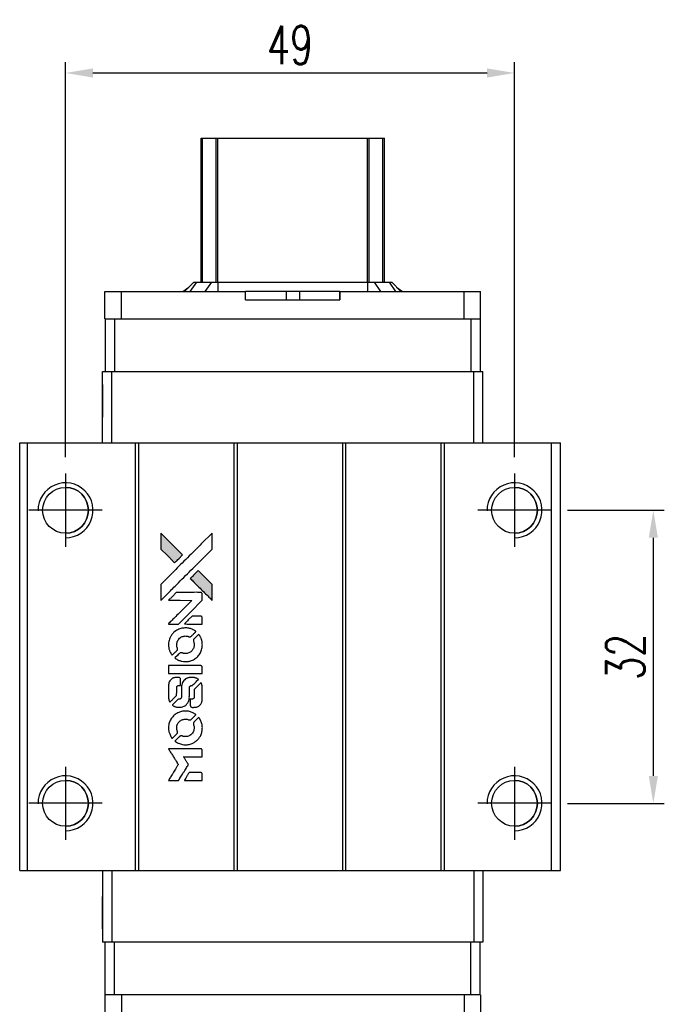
# Model space of a CAD drawing. Header units: millimetres. Extents: x 748 to 1038, y 329 to 569.
# Tile 2 of 3: x 766 to 836, y 461 to 569. Entities that reach past the tile are written whole.
import ezdxf

# ---------------------------------------------------------------- set-up
doc = ezdxf.new("R2010")
doc.units = ezdxf.units.MM
doc.header["$LTSCALE"] = 0.15
doc.layers.get('0').update_dxf_attribs({"linetype": 'CONTINUOUS'})
doc.layers.get('DEFPOINTS').update_dxf_attribs({"linetype": 'CONTINUOUS'})
doc.layers.add('DIM', color=4, linetype='CONTINUOUS')
doc.styles.add('DIM-7', font='SIMPLEX.shx', dxfattribs={"width": 0.7, "bigfont": 'chineset.shx'})
doc.dimstyles.new('CNS', dxfattribs={"dimtxt": 3.5, "dimasz": 2.5, "dimexe": 1, "dimexo": 1.5, "dimgap": 0.09, "dimtad": 0, "dimdsep": 46, "dimtxsty": 'DIM-7', "dimcen": 0.09, "dimclrd": 1, "dimclre": 1, "dimclrt": 4, "dimadec": 0, "dimazin": 0, "dimtfac": 1, "dimtix": 1, "dimtmove": 2, "dimatfit": 3, "dimfxl": 1, "dimtvp": 0.971429, "dimtolj": 1, "dimarcsym": 0})

# ---------------------------------------------------------------- blocks, each defined once
blk = doc.blocks.new('*D63')
at = {"layer": 'DEFPOINTS', "color": 0}
for p in [(819.94, 562.83), (770.94, 519.07), (819.94, 519.07)]:
    blk.add_point(p, dxfattribs=at)
at = {"layer": 'DIM', "color": 7, "lineweight": -2}
for p, q in [((770.94, 520.87), (770.94, 564.03)), ((819.94, 520.87), (819.94, 564.03)), ((773.94, 562.83), (816.94, 562.83))]:
    blk.add_line(p, q, dxfattribs=at)
at = {"layer": 'DIM', "color": 7}
for points in [[(773.94, 563.33), (773.94, 562.33), (770.94, 562.83)], [(816.94, 563.33), (816.94, 562.33), (819.94, 562.83)]]:
    blk.add_solid(points, dxfattribs=at)
at = {"layer": 'DIM', "color": 7, "insert": (795.44, 565.89), "char_height": 4.2, "attachment_point": 5, "style": 'DIM-7'}
blk.add_mtext('\\A1;49', dxfattribs=at)
blk = doc.blocks.new('*D64')
at = {"layer": 'DEFPOINTS', "color": 0}
for p in [(823.94, 515.07), (823.94, 483.07), (835.09, 483.07)]:
    blk.add_point(p, dxfattribs=at)
at = {"layer": 'DIM', "color": 7, "lineweight": -2}
for p, q in [((825.74, 515.07), (836.29, 515.07)), ((835.09, 512.07), (835.09, 486.07)), ((825.74, 483.07), (836.29, 483.07))]:
    blk.add_line(p, q, dxfattribs=at)
at = {"layer": 'DIM', "color": 7}
for points in [[(834.59, 512.07), (835.59, 512.07), (835.09, 515.07)], [(834.59, 486.07), (835.59, 486.07), (835.09, 483.07)]]:
    blk.add_solid(points, dxfattribs=at)
at = {"layer": 'DIM', "color": 7, "insert": (832.03, 499.07), "char_height": 4.2, "attachment_point": 5, "rotation": 90, "style": 'DIM-7'}
blk.add_mtext('\\A1;32', dxfattribs=at)
blk = doc.blocks.new('A$C08a82678')
at = {"linetype": 'Continuous'}
h = blk.add_hatch(color=256, dxfattribs=at)
h.dxf.hatch_style = 1
h.paths.add_polyline_path([(0, 27.01), (0, 26.14), (0, 25.26), (0.76, 24.51, 0.000288), (1.05, 24.22, 0.000479), (1.29, 23.98, 0.000013), (1.52, 23.76, 0.197177), (1.52, 23.76, 0.197497), (1.52, 23.76, 0.00004), (1.65, 23.89, 0.000834), (1.79, 24.03, 0.000506), (1.96, 24.19), (2.39, 24.63), (1.19, 25.82)])
h.paths.add_polyline_path([(4.09, 22.92), (3.65, 22.49, 0.000476), (3.49, 22.32, 0.000789), (3.35, 22.18, 0.000035), (3.22, 22.06, 0.19758), (3.22, 22.05, 0.198396), (3.22, 22.05, 0.000019), (3.39, 21.88, 0.000582), (3.58, 21.69, 0.000351), (3.81, 21.46, 0.000108), (4.77, 20.5, 0.000692), (5.26, 20.02, 0.000077), (5.59, 19.69, 0.197527), (5.6, 19.68, 0.410181), (5.61, 19.69, 0.000493), (5.61, 19.87, 0.002424), (5.61, 20.11, 0.000529), (5.61, 20.54), (5.61, 21.4), (4.85, 22.16)])
for points in [[(0.76, 24.51, 0.000288), (1.05, 24.22, 0.000479), (1.29, 23.98, 0.000013), (1.52, 23.76, 0.197177), (1.52, 23.76, 0.197497), (1.52, 23.76, 0.00004), (1.65, 23.89, 0.000836), (1.79, 24.03, 0.000505), (1.96, 24.19), (2.39, 24.63), (1.19, 25.82), (0, 27.01), (0, 26.14), (0, 25.26)], [(1.05, 20.71, -0.000056), (1.57, 21.23, -0.000021), (2.31, 21.96, -0.000021), (3.11, 22.76, -0.000025), (3.86, 23.51), (5.61, 25.26), (5.61, 26.13), (5.61, 27), (4.43, 25.83, 0.000274), (3.86, 25.27, 0.000123), (3.12, 24.52, 0.000121), (2.33, 23.74, 0.000165), (1.63, 23.03), (0, 21.41), (0, 20.54), (0, 19.66)], [(3.81, 21.46, 0.000108), (4.77, 20.5, 0.000692), (5.26, 20.02, 0.000077), (5.59, 19.69, 0.197527), (5.6, 19.68, 0.410182), (5.61, 19.69, 0.000493), (5.61, 19.87, 0.002424), (5.61, 20.11, 0.000529), (5.61, 20.54), (5.61, 21.4), (4.85, 22.16), (4.09, 22.92), (3.65, 22.49, 0.000476), (3.49, 22.32, 0.000789), (3.35, 22.18, 0.000035), (3.22, 22.06, 0.19758), (3.22, 22.05, 0.198396), (3.22, 22.05, 0.000019), (3.39, 21.88, 0.000582), (3.58, 21.69, 0.000351)], [(1.39, 17.08), (1.95, 17.08), (3.24, 18.38), (4.53, 19.67), (4.53, 20.03, 0.0008), (4.53, 20.26, 0.010795), (4.53, 20.35, 0.030495), (4.52, 20.39, 0.080372), (4.51, 20.43, 0.03816), (4.49, 20.46, 0.041799), (4.47, 20.48, 0.042486), (4.44, 20.5, 0.042078), (4.41, 20.52, 0.099276), (4.36, 20.53, 0.003302), (4.18, 20.53, 0.002586), (3.87, 20.54, 0.000204), (3.03, 20.53), (1.7, 20.53), (1.27, 20.1), (0.84, 19.67), (2.12, 19.67), (3.41, 19.66), (2.14, 18.4, 0.000253), (1.65, 17.91, 0.000412), (1.23, 17.49, 0.000041), (0.86, 17.12, 0.041338), (0.85, 17.11), (0.83, 17.08)], [(3.56, 17.08), (4.53, 17.08), (4.53, 17.45), (4.53, 17.81), (4.5, 17.85, 0.03146), (4.49, 17.87, 0.026444), (4.47, 17.89, 0.026444), (4.45, 17.91, 0.031457), (4.43, 17.92), (4.39, 17.94), (3.91, 17.95), (3.43, 17.95), (3.01, 17.52, 0.000745), (2.84, 17.36, 0.001228), (2.71, 17.22, 0.000087), (2.59, 17.09, 0.195134), (2.58, 17.09, 0.412117), (2.59, 17.09, 0.000048), (2.87, 17.08, 0.00109), (3.19, 17.08, 0.000653)], [(0.86, 14.61, 0.023681), (0.88, 14.46, 0.022402), (0.92, 14.3, 0.021929), (0.97, 14.15, 0.020503), (1.04, 14, 0.013745), (1.09, 13.92, 0.009767), (1.14, 13.82, 0.009658), (1.2, 13.74, 0.027804), (1.24, 13.68), (1.25, 13.66), (1.52, 13.93, 0.002053), (1.65, 14.06, 0.006738), (1.74, 14.15, 0.007826), (1.79, 14.21, 0.063909), (1.82, 14.24, 0.061532), (1.83, 14.29, 0.068674), (1.84, 14.34, 0.052072), (1.83, 14.4, 0.019648), (1.8, 14.48, -0.018366), (1.77, 14.58, -0.0288), (1.75, 14.66, -0.029061), (1.75, 14.75, -0.019155), (1.75, 14.85, -0.053809), (1.78, 15.07, -0.058833), (1.85, 15.26, -0.058566), (1.98, 15.44, -0.052525), (2.14, 15.59, -0.044733), (2.28, 15.67, -0.040573), (2.43, 15.73, -0.041123), (2.59, 15.77, -0.04951), (2.75, 15.77, -0.017369), (2.82, 15.77, -0.024255), (2.88, 15.76, -0.023787), (2.95, 15.74, -0.015798), (3.02, 15.71, 0.010631), (3.06, 15.69, 0.033653), (3.09, 15.68, 0.037806), (3.12, 15.68, 0.016307), (3.16, 15.68, 0.068179), (3.24, 15.69, 0.095747), (3.3, 15.72, 0.033418), (3.39, 15.8, 0.002133), (3.62, 16.03, 0.001452), (3.74, 16.16, 0.012393), (3.8, 16.22, 0.020479), (3.83, 16.26, 0.344362), (3.83, 16.27, 0.074287), (3.8, 16.3, 0.005454), (3.7, 16.36, 0.008391), (3.59, 16.43, 0.017097), (3.51, 16.47, 0.027375), (3.33, 16.55, 0.02835), (3.15, 16.6, 0.027723), (2.97, 16.64, 0.023913), (2.76, 16.65, 0.027047), (2.52, 16.64, 0.031685), (2.3, 16.61, 0.032425), (2.08, 16.55, 0.031013), (1.87, 16.46, 0.037914), (1.63, 16.32, 0.040153), (1.41, 16.14, 0.039834), (1.22, 15.92, 0.036173), (1.06, 15.67, 0.040752), (0.96, 15.43, 0.035885), (0.89, 15.16, 0.035491), (0.85, 14.89, 0.037615)], [(1.61, 13.32, 0.018008), (1.69, 13.27, 0.009842), (1.79, 13.21, 0.009807), (1.9, 13.15, 0.015716), (1.99, 13.11, 0.048467), (2.32, 13.01, 0.045841), (2.67, 12.97, 0.046006), (3.02, 12.99, 0.049638), (3.35, 13.08, 0.064819), (3.77, 13.31, 0.06695), (4.13, 13.63, 0.066691), (4.38, 14.04, 0.063505), (4.52, 14.51, 0.03135), (4.53, 14.63, 0.010439), (4.54, 14.81, 0.010391), (4.53, 14.99, 0.032408), (4.52, 15.1, 0.015696), (4.49, 15.24, 0.018095), (4.46, 15.37, 0.018551), (4.41, 15.5, 0.018352), (4.36, 15.62, 0.015568), (4.32, 15.7, 0.009832), (4.26, 15.79, 0.009795), (4.21, 15.87, 0.023727), (4.16, 15.93), (4.14, 15.96), (3.87, 15.69, 0.001528), (3.72, 15.54, 0.010022), (3.65, 15.47, 0.019586), (3.61, 15.42, 0.061865), (3.58, 15.38, 0.055054), (3.57, 15.32, 0.061607), (3.56, 15.27, 0.048725), (3.57, 15.2, 0.020221), (3.6, 15.11, -0.017722), (3.62, 15.02, -0.02685), (3.64, 14.93, -0.02759), (3.65, 14.85, -0.020233), (3.65, 14.76, -0.04793), (3.62, 14.58, -0.048386), (3.56, 14.41, -0.047866), (3.47, 14.26, -0.044964), (3.35, 14.12, -0.04333), (3.21, 14, -0.050921), (3.05, 13.92, -0.051473), (2.88, 13.87, -0.0459), (2.7, 13.85, -0.019014), (2.62, 13.86, -0.024114), (2.54, 13.87, -0.025081), (2.46, 13.88, -0.023892), (2.39, 13.91, 0.008624), (2.33, 13.93, 0.026486), (2.29, 13.94, 0.035074), (2.25, 13.95, 0.02756), (2.21, 13.95, 0.087163), (2.15, 13.94, 0.073291), (2.09, 13.9, 0.028074), (2.01, 13.83, 0.002594), (1.82, 13.64), (1.54, 13.37)], [(2.69, 11.68), (4.53, 11.68), (4.53, 12.04), (4.53, 12.4), (4.51, 12.44, 0.071429), (4.48, 12.48, 0.054799), (4.44, 12.51, 0.053585), (4.4, 12.53, 0.060698), (4.36, 12.54, 0.033975), (4.28, 12.55, 0.000112), (3.35, 12.55, 0.000726), (2.43, 12.55, 0.001084), (1.63, 12.54), (0.85, 12.54), (0.85, 12.11), (0.85, 11.67)], [(0.86, 8.98, 0.018538), (0.86, 8.93, 0.010695), (0.88, 8.86, 0.01068), (0.89, 8.8, 0.017678), (0.91, 8.74, 0.013849), (0.93, 8.68, 0.011814), (0.96, 8.61, 0.004513), (0.98, 8.56, 0.290035), (0.99, 8.55, 0.196418), (1, 8.55, 0.000124), (1.11, 8.66, 0.001477), (1.23, 8.78, 0.000898), (1.37, 8.92), (1.73, 9.28), (1.74, 9.74, -0.001471), (1.74, 10.09, -0.028714), (1.75, 10.2, -0.097073), (1.77, 10.26, -0.084199), (1.81, 10.31, -0.042698), (1.84, 10.33, -0.053912), (1.88, 10.35, -0.051004), (1.91, 10.36, -0.032967), (1.96, 10.36, 0.00807), (1.98, 10.36, 0.003023), (2.02, 10.36, 0.002994), (2.05, 10.36, 0.003629), (2.09, 10.37), (2.16, 10.37), (2.16, 10.72, 0.001618), (2.16, 10.89, 0.005206), (2.16, 11, 0.00535), (2.16, 11.08, 0.060675), (2.15, 11.11, 0.048484), (2.15, 11.13, 0.02389), (2.13, 11.15, 0.022812), (2.12, 11.17, 0.02462), (2.1, 11.19, 0.061781), (2.06, 11.22, 0.080179), (2.01, 11.24, 0.048561), (1.94, 11.25, 0.010021), (1.82, 11.25, 0.016602), (1.66, 11.25, 0.031409), (1.53, 11.23, 0.036474), (1.41, 11.2, 0.03439), (1.3, 11.15, 0.065928), (1.13, 11.03, 0.069066), (0.99, 10.87, 0.065697), (0.9, 10.67, 0.051559), (0.86, 10.44, 0.020904), (0.85, 10.32, 0.000451), (0.85, 9.71, 0.000419), (0.85, 9.1, 0.022759)], [(1.33, 8.18, 0.023289), (1.42, 8.12, 0.026845), (1.51, 8.08, 0.026047), (1.6, 8.04, 0.019751), (1.71, 8.01, 0.013249), (1.77, 8, 0.025169), (1.82, 7.99, 0.016532), (1.88, 7.99, 0.002937), (2, 7.99, 0.003317), (2.1, 7.99, 0.011808), (2.17, 7.99, 0.01777), (2.22, 8, 0.021476), (2.27, 8, 0.04325), (2.46, 8.06, 0.045753), (2.64, 8.16, 0.04649), (2.8, 8.28, 0.047672), (2.92, 8.43, 0.025315), (2.97, 8.49, 0.015208), (3.01, 8.57, 0.01512), (3.05, 8.65, 0.022488), (3.07, 8.73, 0.027857), (3.1, 8.84, 0.034138), (3.12, 8.95, 0.014286), (3.12, 9.12, 0.00124), (3.13, 9.55, -0.00103), (3.13, 9.82, -0.002552), (3.13, 10.01, -0.001594), (3.13, 10.16, -0.047676), (3.13, 10.2, -0.085307), (3.16, 10.26, -0.097789), (3.21, 10.31, -0.085947), (3.27, 10.34, -0.051339), (3.36, 10.36, 0.014634), (3.38, 10.36, 0.015028), (3.41, 10.37, 0.014927), (3.44, 10.37, 0.059415), (3.45, 10.38, 0.070595), (3.48, 10.4, 0.00028), (3.79, 10.7, 0.000111), (4.11, 11.02, 0.200239), (4.11, 11.03, 0.268906), (4.11, 11.04, 0.001866), (4.03, 11.08, 0.007532), (3.96, 11.12, 0.017818), (3.9, 11.15, 0.013256), (3.84, 11.17, 0.011636), (3.77, 11.2, 0.011528), (3.71, 11.22, 0.012303), (3.64, 11.23, 0.0423), (3.54, 11.25, 0.013657), (3.38, 11.25, 0.013857), (3.22, 11.24, 0.037428), (3.11, 11.23, 0.014927), (3.04, 11.21, 0.0122), (2.96, 11.19, 0.012518), (2.89, 11.16, 0.023062), (2.83, 11.14, 0.065961), (2.62, 11, 0.06055), (2.45, 10.8, 0.059676), (2.33, 10.57, 0.060497), (2.27, 10.32, 0.025683), (2.26, 10.26, 0.001528), (2.26, 10.1, 0.002124), (2.26, 9.89, 0.001173), (2.26, 9.64, -0.000809), (2.26, 9.2, -0.017164), (2.25, 9.07, -0.063931), (2.24, 9, -0.108429), (2.21, 8.95, -0.052941), (2.17, 8.92, -0.063675), (2.14, 8.9, -0.050562), (2.09, 8.89, -0.020337), (2.03, 8.88, 0.009897), (1.99, 8.88, 0.016482), (1.95, 8.88, 0.019019), (1.93, 8.87, 0.06043), (1.91, 8.86, 0.076267), (1.87, 8.84, 0.00054), (1.59, 8.55, 0.000307), (1.29, 8.25, 0.142594), (1.28, 8.23, 0.232419), (1.28, 8.22, 0.022995), (1.29, 8.21, 0.024627), (1.31, 8.19, 0.015407)], [(3.24, 8.13, 0.065483), (3.26, 8.09, 0.053271), (3.29, 8.05, 0.052018), (3.33, 8.02, 0.0556), (3.38, 7.99, 0.036839), (3.41, 7.99, 0.026922), (3.44, 7.98, 0.016905), (3.49, 7.98, 0.004317), (3.56, 7.98, 0.016369), (3.72, 7.99, 0.029936), (3.85, 8, 0.03418), (3.96, 8.03, 0.031327), (4.07, 8.08, 0.046935), (4.21, 8.16, 0.054053), (4.32, 8.26, 0.053701), (4.41, 8.39, 0.045364), (4.48, 8.54, 0.032479), (4.51, 8.67, 0.03386), (4.53, 8.8, 0.013578), (4.53, 9.01, 0.001155), (4.53, 9.55, 0.000413), (4.53, 10.01, 0.005008), (4.53, 10.19, 0.013199), (4.52, 10.29, 0.033956), (4.51, 10.36, 0.013909), (4.49, 10.44, 0.010864), (4.47, 10.52, 0.010938), (4.44, 10.59, 0.028702), (4.42, 10.64), (4.4, 10.68), (4.02, 10.31), (3.65, 9.94), (3.65, 9.5, -0.001504), (3.65, 9.32, -0.00328), (3.65, 9.17, -0.001901), (3.64, 9.06, -0.061333), (3.64, 9.04, -0.063621), (3.62, 9, -0.048633), (3.6, 8.96, -0.046769), (3.56, 8.93, -0.047961), (3.53, 8.91, -0.02678), (3.49, 8.89, -0.050957), (3.46, 8.88, -0.029398), (3.43, 8.88, -0.00401), (3.35, 8.88), (3.22, 8.87), (3.22, 8.52, 0.001061), (3.22, 8.32, 0.009147), (3.22, 8.22, 0.020721), (3.23, 8.17, 0.051619)], [(0.86, 5.54, 0.024131), (0.88, 5.38, 0.022344), (0.92, 5.22, 0.021883), (0.98, 5.07, 0.020884), (1.05, 4.91, 0.010669), (1.09, 4.82, 0.010389), (1.14, 4.74, 0.010913), (1.19, 4.66, 0.022227), (1.24, 4.6), (1.25, 4.58), (1.53, 4.86, 0.002452), (1.63, 4.97, 0.003628), (1.73, 5.06, 0.001662), (1.8, 5.15, 0.070159), (1.82, 5.17, 0.047671), (1.82, 5.18, 0.018624), (1.83, 5.21, 0.017921), (1.83, 5.23, 0.018804), (1.84, 5.26, 0.018255), (1.84, 5.29, 0.041312), (1.83, 5.32, 0.037164), (1.83, 5.35, 0.012342), (1.81, 5.38, -0.015101), (1.78, 5.48, -0.035998), (1.76, 5.55, -0.033244), (1.75, 5.63, -0.011249), (1.75, 5.74, -0.004059), (1.75, 5.83, -0.019693), (1.75, 5.88, -0.027943), (1.76, 5.92, -0.014411), (1.77, 5.98, -0.033089), (1.81, 6.1, -0.033887), (1.87, 6.22, -0.034021), (1.95, 6.33, -0.033942), (2.03, 6.42, -0.02816), (2.13, 6.51, -0.035032), (2.24, 6.58, -0.035269), (2.35, 6.63, -0.029196), (2.47, 6.67, -0.037862), (2.61, 6.7, -0.043657), (2.75, 6.7, -0.043064), (2.89, 6.68, -0.035184), (3.03, 6.63, 0.033699), (3.1, 6.61, 0.052815), (3.16, 6.6, 0.059167), (3.22, 6.6, 0.058972), (3.27, 6.62, 0.059208), (3.31, 6.65, 0.021125), (3.36, 6.69, 0.008691), (3.45, 6.78, 0.000851), (3.65, 6.98, 0.001873), (3.76, 7.09, 0.013884), (3.8, 7.14, 0.022355), (3.83, 7.18, 0.341453), (3.83, 7.19, 0.073011), (3.8, 7.22, 0.004587), (3.7, 7.28, 0.00748), (3.6, 7.34, 0.016837), (3.52, 7.38, 0.028606), (3.33, 7.47, 0.031352), (3.14, 7.53, 0.031004), (2.93, 7.56, 0.0268), (2.72, 7.57, 0.026698), (2.49, 7.56, 0.03002), (2.27, 7.53, 0.030357), (2.06, 7.46, 0.028554), (1.86, 7.38, 0.062944), (1.48, 7.12, 0.062206), (1.17, 6.78, 0.062448), (0.96, 6.38, 0.064355), (0.86, 5.94, 0.017377), (0.85, 5.85, 0.008369), (0.85, 5.74, 0.008367), (0.85, 5.63, 0.01757)], [(1.61, 4.24, 0.064158), (2.03, 4.02, 0.06356), (2.51, 3.9, 0.064004), (2.99, 3.91, 0.066747), (3.44, 4.04, 0.04321), (3.73, 4.2, 0.044737), (3.98, 4.4, 0.044901), (4.19, 4.64, 0.044184), (4.36, 4.92, 0.026293), (4.44, 5.13, 0.033344), (4.5, 5.33, 0.033227), (4.53, 5.54, 0.025815), (4.54, 5.77, 0.023119), (4.52, 5.99, 0.031044), (4.49, 6.19, 0.031337), (4.43, 6.38, 0.024258), (4.34, 6.58, 0.015622), (4.3, 6.65, 0.008495), (4.25, 6.73, 0.008415), (4.2, 6.81, 0.020814), (4.16, 6.86), (4.14, 6.89), (3.87, 6.62, 0.002843), (3.68, 6.42, 0.033917), (3.6, 6.34, 0.087906), (3.57, 6.28, 0.073302), (3.56, 6.21, 0.022047), (3.56, 6.17, 0.026465), (3.57, 6.14, 0.022233), (3.58, 6.1, 0.009985), (3.59, 6.06, -0.039011), (3.64, 5.89, -0.044398), (3.65, 5.72, -0.045096), (3.63, 5.55, -0.04265), (3.59, 5.39, -0.071154), (3.46, 5.16, -0.068827), (3.27, 4.97, -0.068713), (3.04, 4.84, -0.070507), (2.78, 4.78, -0.028605), (2.68, 4.78, -0.031418), (2.57, 4.79, -0.031044), (2.46, 4.81, -0.02668), (2.36, 4.84, 0.038913), (2.29, 4.86, 0.043732), (2.23, 4.87, 0.047754), (2.17, 4.87, 0.075756), (2.13, 4.85, 0.07294), (2.1, 4.84, 0.003456), (2.03, 4.77, 0.005023), (1.94, 4.68, 0.002422), (1.82, 4.57, 0.000819), (1.71, 4.46, 0.001349), (1.63, 4.38, 0.0001), (1.55, 4.3, 0.205335), (1.55, 4.29, 0.219821), (1.55, 4.29, 0.002494), (1.56, 4.28, 0.007089), (1.58, 4.26, 0.004494)], [(1.4, 0), (1.95, 0), (2.05, 0.15, -0.000297), (2.1, 0.25, -0.000037), (2.23, 0.45, -0.000043), (2.38, 0.69, -0.000036), (2.54, 0.95, 0.000044), (2.69, 1.2, 0.000063), (2.83, 1.42, 0.000035), (2.94, 1.61, 0.0009), (2.98, 1.67), (3.02, 1.74), (2.96, 1.84, 0.001175), (2.93, 1.89, 0.000208), (2.86, 2, 0.000225), (2.78, 2.12, 0.000203), (2.7, 2.25, -0.000711), (2.63, 2.37, -0.001119), (2.56, 2.48, -0.000263), (2.51, 2.57, -0.04589), (2.5, 2.58, -0.519312), (2.51, 2.59, -0.001914), (2.66, 2.59, -0.003124), (2.9, 2.59, -0.000285), (3.51, 2.59), (4.53, 2.59), (4.53, 2.95, 0.001727), (4.53, 3.2, 0.025279), (4.53, 3.29, 0.073886), (4.51, 3.34, 0.07426), (4.48, 3.39, 0.03264), (4.47, 3.4, 0.01784), (4.46, 3.41, 0.017712), (4.44, 3.43, 0.026854), (4.43, 3.44), (4.39, 3.46), (2.62, 3.46), (0.84, 3.46), (0.85, 3.44, -0.004595), (0.86, 3.43, -0.00016), (0.89, 3.37, -0.000298), (0.93, 3.31, -0.000208), (0.98, 3.24, 0.000986), (1.11, 3.02, 0.00025), (1.33, 2.68, 0.000268), (1.55, 2.32, 0.000436), (1.75, 2.01, -0.002932), (1.81, 1.9, -0.004718), (1.87, 1.82, -0.001113), (1.91, 1.74, -0.227179), (1.91, 1.73, -0.045982), (1.91, 1.72, -0.000145), (1.84, 1.62, -0.000825), (1.77, 1.5, -0.000517), (1.69, 1.36, 0.000056), (1.4, 0.89, 0.000289), (1.23, 0.63, 0.000481), (1.11, 0.44, 0.000418), (0.99, 0.24), (0.84, 0)], [(3.55, 0), (4.53, 0), (4.53, 0.36, 0.000842), (4.53, 0.58, 0.010591), (4.53, 0.67, 0.028995), (4.53, 0.72, 0.069543), (4.51, 0.75, 0.051063), (4.5, 0.78, 0.039932), (4.47, 0.81, 0.039414), (4.44, 0.84, 0.045845), (4.4, 0.86, 0.094811), (4.37, 0.87, 0.007124), (4.27, 0.87, 0.004713), (4.11, 0.87, 0.000534), (3.74, 0.87), (3.1, 0.87), (3.05, 0.78, 0.000828), (2.89, 0.52, 0.000879), (2.73, 0.26, 0.000048), (2.58, 0.01, 0.137596), (2.58, 0, 0.413028), (2.58, 0, 0.000016), (2.86, 0, 0.000623), (3.18, 0, 0.000374)]]:
    blk.add_lwpolyline(points, format="xyb", close=True)

msp = doc.modelspace()

# ---------------------------------------------------------------- linework, layer by layer
at = {"color": 7, "linetype": 'Continuous', "lineweight": 25}
for p, q in [((785.737, 539.975), (785.737, 555.725)), ((785.737, 539.975), (785.737, 555.725)), ((785.737, 539.975), (785.737, 555.725)), ((785.737, 555.725), (785.737, 539.975)), ((785.903, 539.975), (785.903, 555.725)), ((787.383, 539.975), (787.383, 555.725)), ((787.581, 555.725), (803.893, 555.725)), ((787.581, 539.975), (787.581, 555.725)), ((803.893, 539.975), (803.893, 555.725)), ((804.091, 539.975), (804.091, 555.725)), ((805.57, 539.975), (805.57, 555.725)), ((805.737, 539.975), (805.737, 555.725)), ((784.937, 539.975), (783.937, 538.975)), ((784.937, 539.975), (783.937, 538.975)), ((785.221, 539.975), (784.506, 538.975)), ((784.937, 539.975), (785.221, 539.975)), ((784.937, 539.975), (784.937, 539.975)), ((785.221, 539.975), (786.866, 539.975)), ((786.866, 539.975), (786.15, 538.975)), ((786.866, 539.975), (787.581, 539.975)), ((787.581, 539.975), (787.581, 538.975)), ((787.581, 539.975), (803.893, 539.975)), ((803.893, 539.975), (803.893, 538.975)), ((803.893, 539.975), (804.608, 539.975)), ((804.608, 539.975), (805.323, 538.975)), ((804.608, 539.975), (806.252, 539.975)), ((806.252, 539.975), (806.967, 538.975)), ((806.252, 539.975), (806.537, 539.975)), ((806.537, 539.975), (807.537, 538.975)), ((775.237, 535.975), (775.237, 538.975)), ((775.237, 538.975), (777.037, 538.975)), ((775.237, 538.075), (775.237, 538.975)), ((775.237, 535.975), (775.237, 538.975)), ((775.237, 538.075), (775.237, 538.975)), ((775.237, 538.975), (775.237, 538.975)), ((775.237, 538.975), (775.237, 538.975)), ((775.237, 538.975), (775.237, 538.975)), ((777.037, 535.975), (777.037, 538.975)), ((777.037, 538.975), (790.594, 538.975)), ((783.741, 538.975), (784.409, 539.447)), ((790.594, 538.075), (790.594, 538.975)), ((795.014, 538.975), (790.594, 538.975)), ((795.014, 538.975), (795.014, 538.075)), ((796.46, 538.975), (795.014, 538.975)), ((796.46, 538.975), (796.46, 538.075)), ((800.88, 538.975), (796.46, 538.975)), ((800.88, 538.075), (800.88, 538.975)), ((800.88, 538.975), (814.437, 538.975)), ((800.88, 538.975), (800.88, 538.075)), ((800.88, 538.975), (800.88, 538.975)), ((800.88, 538.075), (800.88, 538.975)), ((800.88, 538.975), (800.88, 538.075)), ((807.065, 539.447), (807.732, 538.975)), ((814.437, 535.975), (814.437, 538.975)), ((814.437, 538.975), (816.237, 538.975)), ((816.237, 535.975), (816.237, 538.975)), ((775.237, 538.075), (775.237, 538.075)), ((790.594, 538.075), (800.88, 538.075)), ((800.88, 538.075), (800.88, 538.075)), ((775.237, 535.975), (775.287, 535.975)), ((775.237, 535.975), (775.237, 535.975)), ((775.287, 535.975), (775.287, 530.225)), ((775.287, 535.975), (776.287, 535.975)), ((775.287, 535.975), (775.287, 530.225)), ((776.287, 535.975), (776.287, 530.225)), ((776.287, 535.975), (776.779, 535.975)), ((776.779, 535.975), (777.037, 535.975)), ((777.037, 535.975), (814.437, 535.975)), ((814.437, 535.975), (814.695, 535.975)), ((814.695, 535.975), (815.181, 535.975)), ((815.181, 535.975), (815.181, 530.225)), ((815.181, 535.975), (816.181, 535.975)), ((816.181, 535.975), (816.237, 535.975)), ((816.181, 535.975), (816.181, 530.225)), ((774.987, 522.425), (774.987, 530.225)), ((774.987, 530.225), (775.987, 530.225)), ((774.987, 522.425), (774.987, 530.225)), ((774.987, 530.225), (774.987, 530.225)), ((775.987, 522.425), (775.987, 530.225)), ((775.987, 530.225), (815.487, 530.225)), ((815.487, 522.425), (815.487, 530.225)), ((815.487, 530.225), (816.487, 530.225)), ((816.487, 522.425), (816.487, 530.225)), ((765.943, 475.725), (765.943, 522.425)), ((765.943, 522.425), (766.793, 522.425)), ((765.943, 475.725), (765.943, 522.425)), ((765.943, 522.425), (765.943, 522.425)), ((766.793, 475.725), (766.793, 522.425)), ((766.793, 522.425), (778.593, 522.425)), ((778.593, 475.725), (778.593, 522.425)), ((778.593, 522.425), (778.943, 522.425)), ((778.943, 475.725), (778.943, 522.425)), ((778.943, 522.425), (789.343, 522.425)), ((789.343, 475.725), (789.343, 522.425)), ((789.343, 522.425), (789.693, 522.425)), ((789.693, 475.725), (789.693, 522.425)), ((789.693, 522.425), (801.193, 522.425)), ((801.193, 475.725), (801.193, 522.425)), ((801.193, 522.425), (801.543, 522.425)), ((801.543, 475.725), (801.543, 522.425)), ((801.543, 522.425), (811.943, 522.425)), ((811.943, 475.725), (811.943, 522.425)), ((811.943, 522.425), (812.293, 522.425)), ((812.293, 475.725), (812.293, 522.425)), ((812.293, 522.425), (823.993, 522.425)), ((823.993, 475.725), (823.993, 522.425)), ((823.993, 522.425), (824.943, 522.425)), ((824.943, 475.725), (824.943, 522.425)), ((765.943, 475.725), (766.793, 475.725)), ((765.943, 475.725), (765.943, 475.725)), ((765.943, 475.725), (765.943, 475.725)), ((766.793, 475.725), (778.593, 475.725)), ((774.987, 475.725), (774.987, 467.925)), ((774.987, 475.725), (774.987, 467.925)), ((775.987, 475.725), (775.987, 467.925)), ((778.593, 475.725), (778.943, 475.725)), ((778.943, 475.725), (789.343, 475.725)), ((789.343, 475.725), (789.693, 475.725)), ((789.693, 475.725), (801.193, 475.725)), ((801.193, 475.725), (801.543, 475.725)), ((801.543, 475.725), (811.943, 475.725)), ((811.943, 475.725), (812.293, 475.725)), ((812.293, 475.725), (823.993, 475.725)), ((815.487, 475.725), (815.487, 467.925)), ((816.487, 475.725), (816.487, 467.925)), ((823.993, 475.725), (824.943, 475.725)), ((775.987, 467.925), (774.987, 467.925)), ((774.987, 467.925), (774.987, 467.925)), ((775.287, 462.175), (775.287, 467.925)), ((775.287, 462.175), (775.287, 467.925)), ((815.487, 467.925), (775.987, 467.925)), ((776.287, 462.175), (776.287, 467.925)), ((815.181, 462.175), (815.181, 467.925)), ((816.487, 467.925), (815.487, 467.925)), ((816.181, 462.175), (816.181, 467.925)), ((775.237, 462.175), (775.237, 459.175)), ((775.287, 462.175), (775.237, 462.175)), ((775.237, 462.175), (775.237, 459.175)), ((775.237, 462.175), (775.237, 462.175)), ((776.287, 462.175), (775.287, 462.175)), ((776.779, 462.175), (776.287, 462.175)), ((777.037, 462.175), (776.779, 462.175)), ((777.037, 462.175), (777.037, 459.175)), ((814.437, 462.175), (777.037, 462.175)), ((814.437, 462.175), (814.437, 459.175)), ((814.695, 462.175), (814.437, 462.175)), ((815.181, 462.175), (814.695, 462.175)), ((816.181, 462.175), (815.181, 462.175)), ((816.237, 462.175), (816.181, 462.175)), ((816.237, 462.175), (816.237, 459.175))]:
    msp.add_line(p, q, dxfattribs=at)
for p, q in [((770.943, 519.075), (770.943, 511.075)), ((819.943, 519.075), (819.943, 511.075)), ((774.943, 515.075), (766.943, 515.075)), ((823.943, 515.075), (815.943, 515.075)), ((770.943, 487.075), (770.943, 479.075)), ((819.943, 487.075), (819.943, 479.075)), ((774.943, 483.075), (766.943, 483.075)), ((823.943, 483.075), (815.943, 483.075))]:
    msp.add_line(p, q)
at = {"color": 7, "linetype": 'Continuous', "lineweight": 25, "flags": 128}
for points in [[(774.987, 525.25), (774.987, 525.31), (774.987, 525.488), (774.987, 525.77), (774.987, 526.137), (774.987, 526.565), (774.987, 527.025), (774.987, 527.484), (774.987, 527.912), (774.987, 528.28), (774.987, 528.562), (774.987, 528.739), (774.987, 528.8), (774.987, 528.739), (774.987, 528.562), (774.987, 528.28), (774.987, 527.912), (774.987, 527.484), (774.987, 527.025), (774.987, 526.565), (774.987, 526.137), (774.987, 525.77), (774.987, 525.488), (774.987, 525.31), (774.987, 525.25)], [(774.987, 472.9), (774.987, 472.839), (774.987, 472.662), (774.987, 472.38), (774.987, 472.012), (774.987, 471.584), (774.987, 471.125), (774.987, 470.665), (774.987, 470.237), (774.987, 469.87), (774.987, 469.588), (774.987, 469.41), (774.987, 469.35), (774.987, 469.41), (774.987, 469.588), (774.987, 469.87), (774.987, 470.237), (774.987, 470.665), (774.987, 471.125), (774.987, 471.584), (774.987, 472.012), (774.987, 472.38), (774.987, 472.662), (774.987, 472.839), (774.987, 472.9)]]:
    msp.add_lwpolyline(points, dxfattribs=at)
at = {"color": 7, "linetype": 'Continuous', "lineweight": 25}
for centre in [(770.943, 515.075), (819.943, 515.075), (770.943, 483.075), (819.943, 483.075)]:
    msp.add_circle(centre, 2.5, dxfattribs=at)
for centre in [(770.943, 515.075), (819.943, 515.075), (770.943, 483.075), (819.943, 483.075)]:
    msp.add_arc(centre, 3, 270, 180.94809)
for centre in [(770.943, 515.075), (819.943, 515.075), (770.943, 483.075), (819.943, 483.075)]:
    msp.add_arc(centre, 2.5, 270, 90, dxfattribs=at)
for points, knots in [([(785.737, 555.725), (785.737, 555.725), (785.752, 555.725), (785.815, 555.725), (785.861, 555.725), (785.903, 555.725)], [0, 0, 0, 0, 0.5, 0.5, 1, 1, 1, 1]), ([(785.903, 555.725), (786.077, 555.725), (786.255, 555.725), (786.593, 555.725), (786.753, 555.725), (787.025, 555.725), (787.138, 555.725), (787.304, 555.725), (787.357, 555.725), (787.383, 555.725)], [0, 0, 0, 0, 0.25, 0.25, 0.5, 0.5, 0.75, 0.75, 1, 1, 1, 1]), ([(787.383, 555.725), (787.389, 555.725), (787.413, 555.725), (787.488, 555.725), (787.537, 555.725), (787.581, 555.725)], [0, 0, 0, 0, 0.5, 0.5, 1, 1, 1, 1]), ([(803.893, 555.725), (803.936, 555.725), (803.986, 555.725), (804.061, 555.725), (804.084, 555.725), (804.091, 555.725)], [0, 0, 0, 0, 0.5, 0.5, 1, 1, 1, 1]), ([(804.091, 555.725), (804.116, 555.725), (804.169, 555.725), (804.335, 555.725), (804.448, 555.725), (804.721, 555.725), (804.88, 555.725), (805.218, 555.725), (805.396, 555.725), (805.57, 555.725)], [0, 0, 0, 0, 0.25, 0.25, 0.5, 0.5, 0.75, 0.75, 1, 1, 1, 1]), ([(805.57, 555.725), (805.613, 555.725), (805.658, 555.725), (805.721, 555.725), (805.737, 555.725), (805.737, 555.725)], [0, 0, 0, 0, 0.5, 0.5, 1, 1, 1, 1])]:
    msp.add_open_spline(points, degree=3, knots=knots, dxfattribs=at)

# ---------------------------------------------------------------- block references
msp.add_blockref('A$C08a82678', (781.333, 485.575))

# ---------------------------------------------------------------- dimensions: what is measured, and where the dimension line sits
at = {"layer": 'DIM', "color": 0}
dim = msp.add_linear_dim(base=(819.943, 562.834), p1=(770.943, 519.075), p2=(819.943, 519.075), dimstyle='CNS', override={"dimscale": 1.2, "dimgap": 0.8, "dimtad": 1, "dimclrd": 7, "dimclre": 7, "dimclrt": 7, "dimtmove": 1}, dxfattribs=at)
dim.commit()
dim.dimension.update_dxf_attribs({"geometry": '*D63', "text_midpoint": (795.443, 565.894)})
dim = msp.add_linear_dim(base=(835.086, 483.075), p1=(823.943, 515.075), p2=(823.943, 483.075), angle=90, dimstyle='CNS', override={"dimscale": 1.2, "dimgap": 0.8, "dimtad": 1, "dimclrd": 7, "dimclre": 7, "dimclrt": 7, "dimtmove": 1}, dxfattribs=at)
dim.commit()
dim.dimension.update_dxf_attribs({"geometry": '*D64', "text_midpoint": (832.026, 499.075)})

doc.saveas('drawing.dxf')
